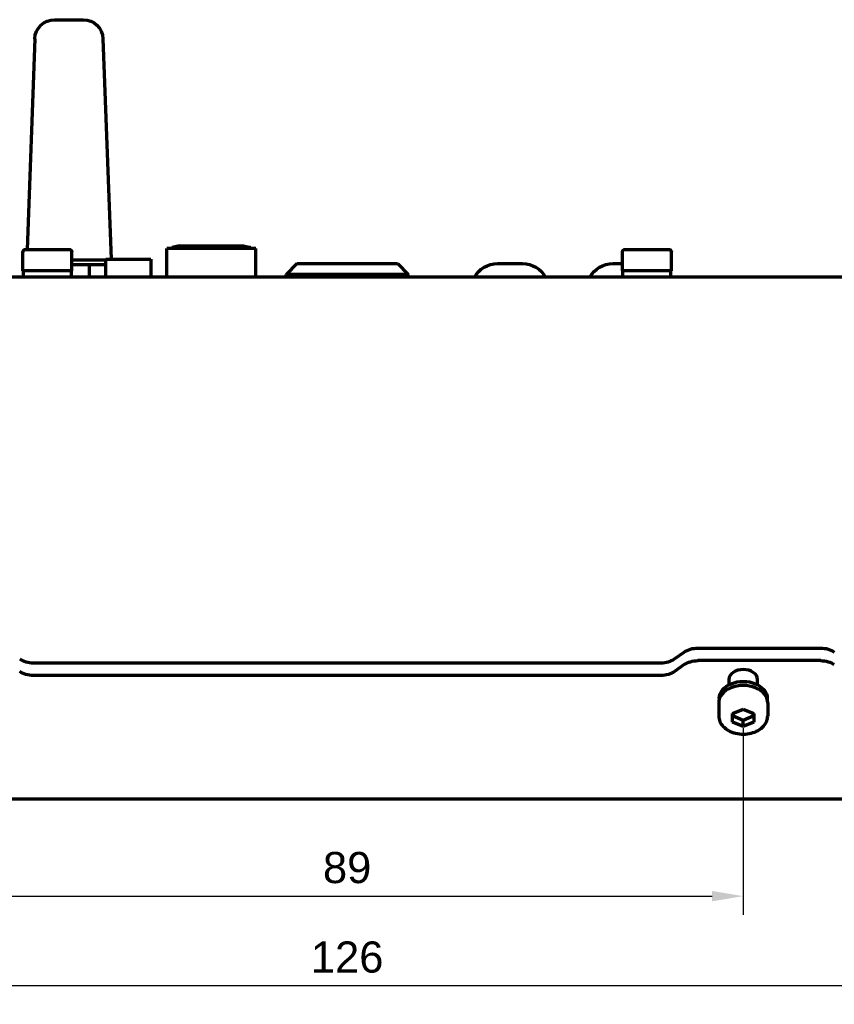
# Model space of a CAD drawing. Header units: millimetres. Extents: x 0 to 1189, y 0 to 841.
# Tile 9 of 56: x 261 to 352, y 269 to 380. Entities that reach past the tile are written whole.
import ezdxf

# ---------------------------------------------------------------- set-up
doc = ezdxf.new("R2010")
doc.units = ezdxf.units.MM
doc.header["$LTSCALE"] = 0.75
doc.layers.add('FD_Dimensions', color=7, linetype='Continuous', lineweight=35)
doc.layers.add('Visible', color=7, linetype='Continuous', lineweight=70)
doc.styles.get("Standard").update_dxf_attribs({"font": 'arial.ttf'})
doc.dimstyles.new('Dim-ISO-25', dxfattribs={"dimtxt": 3.5, "dimasz": 3.5, "dimexe": 2.1, "dimexo": 2.1, "dimgap": 1.4, "dimtad": 1, "dimzin": 12, "dimdsep": 46, "dimtxsty": 'Standard', "dimcen": 0, "dimazin": 3, "dimtp": 0.1, "dimtm": 0.1, "dimtfac": 0.714286, "dimtmove": 0, "dimatfit": 3, "dimfxl": 1, "dimtzin": 12, "dimarcsym": 0})

# ---------------------------------------------------------------- blocks, each defined once
blk = doc.blocks.new('*D35')
at = {"layer": 'Defpoints', "color": 0, "transparency": 16777216}
for p in [(234.410561, 292.477258), (360.410561, 292.477258), (360.410561, 271.477258)]:
    blk.add_point(p, dxfattribs=at)
at = {"layer": 'FD_Dimensions', "color": 0, "lineweight": -2, "transparency": 16777216}
for p, q in [((234.410561, 290.377258), (234.410561, 269.377258)), ((360.410561, 290.377258), (360.410561, 269.377258)), ((237.910561, 271.477258), (356.910561, 271.477258))]:
    blk.add_line(p, q, dxfattribs=at)
at = {"layer": 'FD_Dimensions', "color": 0, "transparency": 16777216}
for points in [[(237.910561, 272.060592), (237.910561, 270.893925), (234.410561, 271.477258)], [(356.910561, 272.060592), (356.910561, 270.893925), (360.410561, 271.477258)]]:
    blk.add_solid(points, dxfattribs=at)
at = {"layer": 'FD_Dimensions', "color": 0, "transparency": 16777216, "insert": (297.410561, 274.664264), "char_height": 3.5, "attachment_point": 5}
blk.add_mtext('126', dxfattribs=at)
blk = doc.blocks.new('*D37')
at = {"layer": 'Defpoints', "color": 0, "transparency": 16777216}
for p in [(252.910561, 302.531755), (341.910561, 302.531755), (341.910561, 281.531755)]:
    blk.add_point(p, dxfattribs=at)
at = {"layer": 'FD_Dimensions', "color": 0, "lineweight": -2, "transparency": 16777216}
for p, q in [((252.910561, 300.431755), (252.910561, 279.431755)), ((341.910561, 300.431755), (341.910561, 279.431755)), ((256.410561, 281.531755), (338.410561, 281.531755))]:
    blk.add_line(p, q, dxfattribs=at)
at = {"layer": 'FD_Dimensions', "color": 0, "transparency": 16777216}
for points in [[(256.410561, 282.115088), (256.410561, 280.948422), (252.910561, 281.531755)], [(338.410561, 282.115088), (338.410561, 280.948422), (341.910561, 281.531755)]]:
    blk.add_solid(points, dxfattribs=at)
at = {"layer": 'FD_Dimensions', "color": 0, "transparency": 16777216, "insert": (297.410561, 284.718761), "char_height": 3.5, "attachment_point": 5}
blk.add_mtext('89', dxfattribs=at)

msp = doc.modelspace()

# ---------------------------------------------------------------- linework, layer by layer
at = {"layer": 'Visible', "extrusion": (0, 1, 0)}
for p, q in [((264.549, 379.999), (267.752, 379.999)), ((262.321, 377.851), (261.445, 354.189)), ((269.98, 377.851), (270.897, 353.089)), ((261.284, 354.189), (266.184, 354.189)), ((287.171, 354.289), (277.171, 354.289)), ((277.171, 351.089), (277.171, 354.289)), ((278.571, 354.589), (277.771, 354.389)), ((286.571, 354.389), (277.771, 354.389)), ((277.771, 354.289), (277.771, 354.389)), ((278.571, 354.589), (285.771, 354.589)), ((285.771, 354.589), (286.571, 354.389)), ((286.571, 354.289), (286.571, 354.389)), ((287.171, 351.089), (287.171, 354.289)), ((328.637, 354.189), (333.537, 354.189)), ((260.984, 351.789), (260.984, 353.889)), ((266.484, 351.789), (266.484, 353.889)), ((270.311, 352.999), (266.484, 352.999)), ((270.311, 353.089), (275.351, 353.089)), ((270.311, 351.089), (270.311, 353.089)), ((275.351, 353.089), (275.351, 351.089)), ((328.337, 351.789), (328.337, 353.889)), ((333.837, 351.789), (333.837, 353.889)), ((266.484, 351.789), (260.984, 351.789)), ((261.034, 351.089), (261.034, 351.789)), ((266.434, 351.089), (266.434, 351.789)), ((270.311, 352.439), (266.484, 352.439)), ((268.46, 351.099), (268.46, 352.439)), ((291.761, 352.589), (290.561, 351.389)), ((291.761, 352.589), (303.061, 352.589)), ((303.061, 352.589), (304.261, 351.389)), ((314.309, 352.589), (317.112, 352.589)), ((327.269, 352.589), (328.337, 352.589)), ((333.837, 351.789), (328.337, 351.789)), ((328.387, 351.089), (328.387, 351.789)), ((333.787, 351.089), (333.787, 351.789)), ((357.411, 351.089), (237.411, 351.089)), ((260.523, 351.099), (260.874, 351.099)), ((260.874, 351.099), (261.034, 351.099)), ((260.874, 351.089), (260.874, 351.099)), ((266.434, 351.099), (266.791, 351.099)), ((266.791, 351.099), (267.086, 351.099)), ((266.791, 351.089), (266.791, 351.099)), ((267.086, 351.089), (267.086, 351.099)), ((267.086, 351.099), (267.269, 351.099)), ((267.269, 351.089), (267.269, 351.099)), ((267.269, 351.099), (267.288, 351.099)), ((267.288, 351.099), (267.322, 351.099)), ((267.288, 351.089), (267.288, 351.099)), ((267.322, 351.099), (267.343, 351.099)), ((267.322, 351.089), (267.322, 351.099)), ((267.343, 351.099), (267.35, 351.099)), ((267.343, 351.089), (267.343, 351.099)), ((267.35, 351.089), (267.35, 351.099)), ((267.369, 351.099), (267.388, 351.099)), ((267.369, 351.089), (267.369, 351.099)), ((267.388, 351.099), (267.395, 351.099)), ((267.388, 351.089), (267.388, 351.099)), ((267.395, 351.099), (267.441, 351.099)), ((267.395, 351.089), (267.395, 351.099)), ((267.441, 351.099), (267.505, 351.099)), ((267.441, 351.089), (267.441, 351.099)), ((267.505, 351.099), (267.59, 351.099)), ((267.505, 351.089), (267.505, 351.099)), ((267.59, 351.099), (267.663, 351.099)), ((267.59, 351.089), (267.59, 351.099)), ((267.663, 351.099), (267.769, 351.099)), ((267.663, 351.089), (267.663, 351.099)), ((267.769, 351.099), (267.89, 351.099)), ((267.769, 351.089), (267.769, 351.099)), ((267.89, 351.099), (268.026, 351.099)), ((267.89, 351.089), (267.89, 351.099)), ((268.026, 351.099), (268.035, 351.099)), ((268.026, 351.089), (268.026, 351.099)), ((268.035, 351.099), (268.167, 351.099)), ((268.035, 351.089), (268.035, 351.099)), ((268.167, 351.099), (268.284, 351.099)), ((268.167, 351.089), (268.167, 351.099)), ((268.284, 351.099), (268.386, 351.099)), ((268.284, 351.089), (268.284, 351.099)), ((268.386, 351.099), (268.428, 351.099)), ((268.386, 351.089), (268.386, 351.099)), ((268.428, 351.099), (268.526, 351.099)), ((268.428, 351.089), (268.428, 351.099)), ((268.526, 351.099), (268.607, 351.099)), ((268.526, 351.089), (268.526, 351.099)), ((268.607, 351.099), (268.673, 351.099)), ((268.607, 351.089), (268.607, 351.099)), ((268.673, 351.099), (268.701, 351.099)), ((268.673, 351.089), (268.673, 351.099)), ((268.701, 351.099), (268.741, 351.099)), ((268.701, 351.089), (268.701, 351.099)), ((268.741, 351.089), (268.741, 351.099)), ((268.741, 351.099), (268.763, 351.099)), ((268.763, 351.099), (268.771, 351.099)), ((268.763, 351.089), (268.763, 351.099)), ((268.771, 351.089), (268.771, 351.099)), ((304.261, 351.389), (290.561, 351.389)), ((290.561, 351.089), (290.561, 351.389)), ((304.261, 351.089), (304.261, 351.389)), ((334.198, 308.19), (335.278, 308.953)), ((336.805, 309.401), (350.616, 309.401)), ((262.151, 307.742), (332.67, 307.742)), ((335.278, 307.539), (334.198, 306.775)), ((350.616, 307.987), (336.805, 307.987)), ((332.67, 306.328), (262.151, 306.328)), ((340.311, 305.865), (340.311, 305.282)), ((343.511, 305.282), (343.511, 305.865)), ((339.161, 303.249), (339.161, 301.764)), ((339.211, 303.744), (339.211, 303.618)), ((344.611, 303.744), (344.611, 303.618)), ((344.661, 303.249), (344.661, 301.764)), ((340.711, 302.042), (341.911, 302.532)), ((340.711, 301.062), (340.711, 302.042)), ((341.911, 302.532), (343.111, 302.042)), ((343.111, 302.042), (343.111, 301.062)), ((341.911, 301.279), (340.711, 301.769)), ((341.911, 300.572), (340.711, 301.062)), ((343.111, 301.769), (341.911, 301.279)), ((341.911, 300.572), (341.911, 301.279)), ((343.111, 301.062), (341.911, 300.572)), ((239.911, 292.477), (354.911, 292.477))]:
    msp.add_line(p, q, dxfattribs=at)
at = {"layer": 'Visible', "extrusion": (2e-16, 0, -1)}
for centre, radius, start, end in [((-264.549, 377.769), 2.23, 2.1211, 90), ((-267.752, 377.769), 2.23, 90, 177.8789), ((-261.284, 353.889), 0.3, 0, 90), ((-266.184, 353.889), 0.3, 90, 180), ((-328.637, 353.889), 0.3, 0, 90), ((-333.537, 353.889), 0.3, 90, 180), ((-314.309, 349.589), 3, 30, 90), ((-317.112, 349.589), 3, 90, 150), ((-327.269, 349.589), 3, 30, 90)]:
    msp.add_arc(centre, radius, start, end, dxfattribs=at)
for centre, major_axis, start_param, end_param in [((336.805, 307.873), (2.16, 0), 3.9269908, 4.712389), ((350.616, 307.873), (2.16, 0), -1.5707963, -0.7853982), ((336.805, 306.459), (2.16, 0), 3.9269908, 4.712389), ((350.616, 306.459), (2.16, 0), -1.5707963, -0.7853982), ((262.151, 307.855), (2.16, 0), 1.5707963, 2.3561945), ((332.67, 307.855), (2.16, 0), 0.7853982, 1.5707963), ((341.911, 303.744), (-2.7, 0), 0, 3.1415927)]:
    msp.add_ellipse(centre, major_axis=major_axis, ratio=0.7071068, start_param=start_param, end_param=end_param, dxfattribs=at)
at = {"layer": 'Visible'}
for centre, major_axis, start_param, end_param in [((262.151, 309.27), (2.16, 0), 3.9269908, 4.712389), ((332.67, 309.27), (2.16, 0), 4.712389, 5.4977871), ((341.911, 305.865), (-1.6, 0), 3.1415927, 6.2831853), ((341.911, 303.249), (2.75, 0), 0, 3.1415927)]:
    msp.add_ellipse(centre, major_axis=major_axis, ratio=0.7071068, start_param=start_param, end_param=end_param, dxfattribs=at)
msp.add_open_spline([(339.161, 301.764), (339.161, 301.555), (339.204, 301.347), (339.372, 300.948), (339.5, 300.759), (339.83, 300.412), (340.037, 300.257), (340.508, 299.999), (340.774, 299.899), (341.336, 299.764), (341.632, 299.73), (342.223, 299.733), (342.518, 299.769), (343.08, 299.91), (343.346, 300.013), (343.821, 300.281), (344.03, 300.444), (344.364, 300.814), (344.49, 301.02), (344.629, 301.408), (344.661, 301.586), (344.661, 301.764)], degree=3, knots=[3.1415927, 3.1415927, 3.1415927, 3.1415927, 3.431829, 3.431829, 3.7332885, 3.7332885, 4.0544453, 4.0544453, 4.3857282, 4.3857282, 4.7187893, 4.7187893, 5.0517814, 5.0517814, 5.3848358, 5.3848358, 5.7159067, 5.7159067, 6.0357454, 6.0357454, 6.2831853, 6.2831853, 6.2831853, 6.2831853], dxfattribs=at)

# ---------------------------------------------------------------- dimensions: what is measured, and where the dimension line sits
at = {"layer": 'FD_Dimensions'}
for base, p1, p2, picture, middle in [((341.911, 281.532), (252.911, 302.532), (341.911, 302.532), '*D37', (297.411, 284.719)), ((360.411, 271.477), (234.411, 292.477), (360.411, 292.477), '*D35', (297.411, 274.664))]:
    dim = msp.add_linear_dim(base=base, p1=p1, p2=p2, dimstyle='Dim-ISO-25', override={"dimlfac": 1, "dimclrd": 0, "dimclre": 0}, dxfattribs=at)
    dim.commit()
    dim.dimension.update_dxf_attribs({"geometry": picture, "text_midpoint": middle})

doc.saveas('drawing.dxf')
